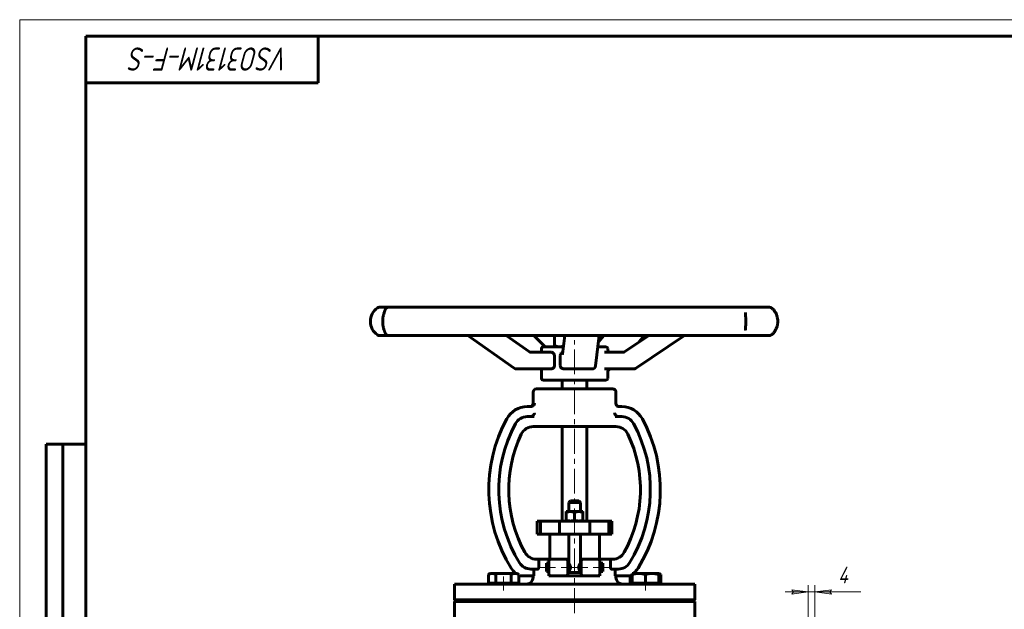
# Model space of a CAD drawing. Header units: millimetres. Extents: x 0 to 594, y 0 to 420.
# Tile 2 of 5: x 0 to 297, y 242 to 420. Entities that reach past the tile are written whole.
import ezdxf

# ---------------------------------------------------------------- set-up
doc = ezdxf.new("R2010")
doc.units = ezdxf.units.MM
for name, pattern in [('K5LT-1', [0]), ('K5LT_AXLED', [12, 7.5, -1.5, 1.5, -1.5]), ('K5LT_BASIC', [0]), ('K5LT_THIN', [0])]:
    doc.linetypes.add(name, pattern=pattern)
doc.layers.add('Системный слой', color=7, linetype='Continuous')
doc.layers.add('Системный слой (1)', color=7, linetype='Continuous', true_color=0x6c6c6c)
doc.styles.add('KDIMTEXTSTYLE', font='txt', dxfattribs={"width": 0.96, "oblique": 15, "height": 5})
doc.styles.add('KTEXTSTYLE', font='txt', dxfattribs={"width": 0.96, "height": 5})
doc.dimstyles.new('KDIMSTYLE (0.50)', dxfattribs={"dimtxt": 5, "dimasz": 1, "dimexe": 2, "dimexo": 0, "dimgap": 1, "dimtad": 1, "dimlfac": 2, "dimtxsty": 'KDIMTEXTSTYLE', "dimsah": 1, "dimcen": 0, "dimdle": 1, "dimadec": 0, "dimazin": 0, "dimtfac": 0.667, "dimtmove": 0, "dimatfit": 3, "dimfxl": 1, "dimtvp": 1, "dimtolj": 1, "dimtzin": 0, "dimarcsym": 0})

# ---------------------------------------------------------------- blocks, each defined once
blk = doc.blocks.new('U0')
at = {"layer": 'Системный слой (1)', "color": 143, "linetype": 'K5LT_BASIC', "lineweight": 60, "true_color": 0x33acca}
for p, q in [((164, 321.32), (157.87, 321.32)), ((176.61, 321.32), (174.42, 321.32)), ((176.87, 321.32), (176.61, 321.32))]:
    blk.add_line(p, q, dxfattribs=at)
blk = doc.blocks.new('U1')
at = {"layer": 'Системный слой (1)', "color": 143, "linetype": 'K5LT_BASIC', "lineweight": 60, "true_color": 0x33acca}
for p, q in [((152.84, 314.69), (157.67, 314.69)), ((157.67, 314.69), (160.44, 314.69))]:
    blk.add_line(p, q, dxfattribs=at)
blk = doc.blocks.new('U2')
at = {"layer": 'Системный слой (1)', "color": 143, "linetype": 'K5LT_BASIC', "lineweight": 60, "true_color": 0x33acca}
for p, q in [((157.87, 311.32), (176.61, 311.32)), ((176.61, 311.32), (176.87, 311.32))]:
    blk.add_line(p, q, dxfattribs=at)
blk = doc.blocks.new('U3')
at = {"layer": 'Системный слой (1)', "color": 143, "linetype": 'K5LT_BASIC', "lineweight": 60, "true_color": 0x33acca}
for p, q in [((163.07, 318.69), (163.11, 318.97)), ((163.11, 318.97), (163.15, 319.07)), ((163.15, 319.08), (163.16, 319.1)), ((163.15, 319.07), (163.15, 319.08)), ((163.16, 319.1), (163.17, 319.12)), ((163.17, 319.12), (163.2, 319.18)), ((163.2, 319.18), (163.27, 319.28)), ((163.27, 319.28), (163.36, 319.39)), ((163.36, 319.39), (163.37, 319.39)), ((163.37, 319.39), (163.38, 319.4)), ((163.38, 319.4), (163.4, 319.42)), ((163.4, 319.42), (163.45, 319.46)), ((163.45, 319.46), (163.56, 319.54)), ((163.56, 319.54), (163.7, 319.61)), ((163.7, 319.61), (163.71, 319.62)), ((163.71, 319.62), (163.72, 319.62)), ((163.72, 319.62), (163.74, 319.63)), ((163.74, 319.63), (163.78, 319.64)), ((163.78, 319.64), (163.79, 319.65))]:
    blk.add_line(p, q, dxfattribs=at)
blk = doc.blocks.new('U4')
at = {"layer": 'Системный слой (1)', "color": 143, "linetype": 'K5LT_BASIC', "lineweight": 60, "true_color": 0x33acca}
for p, q in [((176.4, 314.69), (179.86, 314.69)), ((179.86, 314.69), (183.35, 314.69))]:
    blk.add_line(p, q, dxfattribs=at)
blk = doc.blocks.new('U5')
at = {"layer": 'Системный слой (1)', "color": 143, "linetype": 'K5LT_BASIC', "lineweight": 60, "true_color": 0x33acca}
for p, q in [((157.37, 319.69), (157.37, 320.82)), ((157.37, 311.82), (157.37, 314.69))]:
    blk.add_line(p, q, dxfattribs=at)
blk = doc.blocks.new('U6')
at = {"layer": 'Системный слой (1)', "color": 143, "linetype": 'K5LT_BASIC', "lineweight": 60, "true_color": 0x33acca}
for p, q in [((177.37, 320.69), (177.37, 320.82)), ((177.37, 311.82), (177.37, 313.69))]:
    blk.add_line(p, q, dxfattribs=at)
blk = doc.blocks.new('U11')
at = {"layer": 'Системный слой (1)', "color": 143, "linetype": 'K5LT_BASIC', "lineweight": 60, "true_color": 0x33acca}
blk.add_line((111.23, 333.28), (111.23, 333.28), dxfattribs=at)
blk.add_line((111.23, 333.28), (111.23, 333.28), dxfattribs=at)
blk = doc.blocks.new('U12')
at = {"layer": 'Системный слой (1)', "color": 143, "linetype": 'K5LT_BASIC', "lineweight": 60, "true_color": 0x33acca}
for p, q in [((192.97, 252.86), (192.76, 252.94)), ((193.18, 252.77), (192.97, 252.86)), ((193.38, 252.66), (193.18, 252.77))]:
    blk.add_line(p, q, dxfattribs=at)
blk = doc.blocks.new('U13')
at = {"layer": 'Системный слой (1)', "color": 143, "linetype": 'K5LT_BASIC', "lineweight": 60, "true_color": 0x33acca}
for p, q in [((167.37, 308.68), (155.87, 308.68)), ((178.87, 308.68), (167.37, 308.68))]:
    blk.add_line(p, q, dxfattribs=at)
blk = doc.blocks.new('U14')
at = {"layer": 'Системный слой (1)', "color": 143, "linetype": 'K5LT_BASIC', "lineweight": 60, "true_color": 0x33acca}
for start, end in [(301.0027, 306.7909), (310.787, 328.2381)]:
    blk.add_arc((180.57, 258.32), 7, start, end, dxfattribs=at)
blk = doc.blocks.new('U15')
at = {"layer": 'Системный слой (1)', "color": 143, "linetype": 'K5LT_BASIC', "lineweight": 60, "true_color": 0x33acca}
for p, q in [((169.12, 256.07), (169.12, 264.82)), ((169.12, 253.32), (169.12, 253.57))]:
    blk.add_line(p, q, dxfattribs=at)
blk = doc.blocks.new('U16')
at = {"layer": 'Системный слой (1)', "color": 143, "linetype": 'K5LT_BASIC', "lineweight": 60, "true_color": 0x33acca}
for p, q in [((165.62, 256.07), (165.62, 264.82)), ((165.62, 253.32), (165.62, 253.57))]:
    blk.add_line(p, q, dxfattribs=at)
blk = doc.blocks.new('U17')
at = {"layer": 'Системный слой (1)', "color": 143, "linetype": 'K5LT_BASIC', "lineweight": 60, "true_color": 0x33acca}
for p, q in [((162.85, 321.32), (163.23, 321.35)), ((163.23, 321.35), (163.62, 321.44)), ((163.62, 321.44), (164.03, 321.6))]:
    blk.add_line(p, q, dxfattribs=at)
blk = doc.blocks.new('U18')
at = {"layer": 'Системный слой (1)', "color": 143, "linetype": 'K5LT_BASIC', "lineweight": 60, "true_color": 0x33acca}
for p, q in [((165.37, 257.32), (165.62, 257.32)), ((169.12, 257.32), (169.37, 257.32))]:
    blk.add_line(p, q, dxfattribs=at)
blk = doc.blocks.new('D5')
at = {"layer": 'Системный слой (1)'}
for points in [[(232.87, 246.78), (237.87, 247.44), (232.87, 248.1), (233.37, 247.44)], [(244.37, 247.44), (244.87, 248.1), (239.87, 247.44), (244.87, 246.78)]]:
    blk.add_hatch(color=7, dxfattribs=at).paths.add_polyline_path(points)
at = {"layer": 'Системный слой (1)', "color": 7, "linetype": 'K5LT_THIN', "lineweight": 18, "true_color": 0xffffff}
for p, q in [((237.87, 247.44), (230.87, 247.44)), ((237.87, 247.44), (232.87, 248.1)), ((232.87, 248.1), (233.37, 247.44)), ((233.37, 247.44), (232.87, 246.78)), ((232.87, 246.78), (237.87, 247.44)), ((237.87, 222.32), (237.87, 249.44)), ((237.87, 247.44), (239.87, 247.44)), ((239.87, 222.32), (239.87, 249.44)), ((244.87, 248.1), (239.87, 247.44)), ((239.87, 247.44), (244.87, 246.78)), ((239.87, 247.44), (244.87, 247.44)), ((244.37, 247.44), (244.87, 248.1)), ((244.87, 246.78), (244.37, 247.44))]:
    blk.add_line(p, q, dxfattribs=at)
blk.add_wipeout([(246.87, 248.44), (246.87, 255.83), (251.54, 255.83), (251.54, 248.44)]).dxf.layer = 'Системный слой (1)'
for p, q in [((239.87, 247.44), (246.87, 247.44)), ((244.87, 247.44), (253.73, 247.44))]:
    blk.add_line(p, q, dxfattribs=at)
at = {"layer": 'Системный слой (1)', "color": 7, "insert": (246.87, 255.03), "char_height": 5, "attachment_point": 1, "style": 'KTEXTSTYLE'}
blk.add_mtext('\\fArial|b0|c204|p34;\\H5.0;\\W1.000;\\Q15;\\fGOST Type AU|b0|i0|c204|p34;\\Q15;\\W0.960;4', dxfattribs=at)
blk = doc.blocks.new('KDIMARROW_01')
at = {"layer": 'Системный слой'}
blk.add_hatch(color=0, dxfattribs=at).paths.add_polyline_path([(-5, -0.66), (0, 0), (-5, 0.66), (-4.5, 0)])
at = {"layer": 'Системный слой', "color": 0, "linetype": 'K5LT_THIN', "lineweight": 18}
for p, q in [((-4.5, 0), (-5, 0.66)), ((-5, 0.66), (0, 0)), ((0, 0), (-5, -0.66)), ((-5, -0.66), (-4.5, 0))]:
    blk.add_line(p, q, dxfattribs=at)
at = {"layer": 'Системный слой (1)', "color": 0, "linetype": 'K5LT_THIN', "lineweight": 18}
blk.add_line((167.37, 194.82), (166.87, 194.82), dxfattribs=at)
blk = doc.blocks.new('U49')
at = {"color": 7, "linetype": 'K5LT_THIN', "lineweight": 18, "true_color": 0xffffff}
for p, q in [((0, 0), (0, 420)), ((0, 420), (594, 420))]:
    blk.add_line(p, q, dxfattribs=at)
at = {"color": 143, "linetype": 'K5LT_BASIC', "lineweight": 60, "true_color": 0x33acca}
for p, q in [((20, 5), (20, 415)), ((20, 415), (589, 415)), ((90, 415), (90, 401)), ((90, 401), (20, 401)), ((8, 172), (8, 292)), ((20, 292), (8, 292)), ((13, 172), (13, 292))]:
    blk.add_line(p, q, dxfattribs=at)
at = {"color": 7, "insert": (81.28, 404.64), "char_height": 7, "attachment_point": 1, "rotation": 180, "style": 'KTEXTSTYLE'}
blk.add_mtext('\\fArial|b0|c204|p34;\\H5.0;\\W1.000;\\Q15;\\fGOST Type AU|b0|i0|c204|p34;\\Q15;\\W0.960;\\H7.00;VSO3131M-F-S', dxfattribs=at)

msp = doc.modelspace()

# ---------------------------------------------------------------- linework, layer by layer
at = {"layer": 'Системный слой (1)', "color": 143, "linetype": 'K5LT_BASIC', "lineweight": 60, "true_color": 0x33acca}
for p, q in [((109.5147, 333.2785), (108.469, 333.2785)), ((111.2341, 333.2785), (109.5147, 333.2785)), ((121.2766, 333.2785), (111.2341, 333.2785)), ((125.9526, 333.2785), (121.2766, 333.2785)), ((143.5982, 333.2785), (125.9526, 333.2785)), ((150.1594, 333.2785), (143.5982, 333.2785)), ((171.3657, 333.2785), (150.1594, 333.2785)), ((178.3091, 333.2785), (171.3657, 333.2785)), ((198.2179, 333.2785), (178.3091, 333.2785)), ((203.9529, 333.2785), (198.2179, 333.2785)), ((218.0034, 333.2785), (203.9529, 333.2785)), ((221.2161, 333.2785), (218.0034, 333.2785)), ((226.1895, 333.2785), (221.2161, 333.2785)), ((218.901, 331.6681), (218.901, 331.6723)), ((108.469, 324.7548), (109.5147, 324.7548)), ((109.5147, 324.7548), (111.2763, 324.7548)), ((111.0068, 324.7548), (111.0622, 324.7548)), ((111.2341, 324.7548), (121.2766, 324.7548)), ((121.2766, 324.7548), (125.9526, 324.7548)), ((125.9526, 324.7548), (143.5982, 324.7548)), ((149.199, 314.8746), (135.1638, 324.7548)), ((143.5982, 324.7548), (150.1594, 324.7548)), ((153.7776, 319.8334), (146.7865, 324.7548)), ((150.1594, 324.7548), (171.3657, 324.7548)), ((158.4785, 321.3182), (155.0442, 324.7548)), ((161.3086, 324.7548), (161.3086, 321.7871)), ((163.7318, 319.1361), (164.4138, 324.7548)), ((164.3846, 324.7548), (164.3846, 324.5144)), ((171.3657, 324.7548), (178.3091, 324.7548)), ((173.7233, 315.5719), (174.8378, 324.7548)), ((174.6025, 322.8158), (176.1593, 324.7548)), ((178.3091, 324.7548), (198.2179, 324.7548)), ((182.4128, 319.8469), (189.7528, 324.7548)), ((185.7701, 314.8611), (200.5667, 324.7548)), ((186.8762, 322.8313), (188.4206, 324.7548)), ((198.2179, 324.7548), (203.9529, 324.7548)), ((203.9529, 324.7548), (218.0034, 324.7548)), ((218.0034, 324.7548), (221.2161, 324.7548)), ((218.9012, 326.3612), (218.9012, 326.365)), ((221.2161, 324.7548), (226.1895, 324.7548)), ((225.5701, 324.7548), (226.144, 324.7548)), ((162.1205, 321.3182), (161.3374, 321.7703)), ((154.209, 319.6923), (154.209, 319.6923)), ((160.4371, 319.6923), (154.209, 319.6923)), ((161.2866, 318.6923), (161.2866, 315.6923)), ((163.0696, 315.6923), (163.0696, 318.6923)), ((181.9084, 319.6923), (176.4035, 319.6923)), ((179.0875, 319.6923), (178.2674, 319.6923)), ((181.9084, 319.6923), (181.9084, 319.6923)), ((149.7746, 314.6923), (152.8395, 314.6923)), ((164.1063, 314.6923), (164.7555, 314.6923)), ((164.7555, 314.6923), (172.7305, 314.6923)), ((183.3503, 314.6923), (185.2142, 314.6923)), ((163.6205, 308.6771), (163.6205, 311.3182)), ((171.1205, 308.6771), (171.1205, 311.3182)), ((154.8705, 304.3021), (154.8705, 307.6771)), ((179.8705, 304.3021), (179.8705, 307.6771)), ((154.104, 303.3021), (153.076, 303.3021)), ((181.6651, 303.3021), (180.7216, 303.3021)), ((155.1563, 300.3021), (153.076, 300.3021)), ((181.6651, 300.3021), (179.5848, 300.3021)), ((154.9131, 297.3021), (155.1563, 297.3021)), ((155.1563, 297.3021), (156.7756, 297.3023)), ((177.915, 297.3021), (156.7756, 297.3023)), ((163.6205, 268.8182), (163.6205, 297.3021)), ((171.1205, 268.8182), (171.1205, 297.3021)), ((177.915, 297.3021), (178.7586, 297.3021)), ((178.7586, 297.3021), (179.8279, 297.3021)), ((166.1205, 274.9432), (165.6205, 274.4432)), ((165.6205, 274.4432), (169.1205, 274.4432)), ((165.6205, 271.6682), (165.6205, 274.4432)), ((168.6205, 274.9432), (166.1205, 274.9432)), ((168.6205, 274.9432), (169.1205, 274.4432)), ((169.1205, 271.6682), (169.1205, 274.4432)), ((164.8705, 271.6682), (166.1205, 271.6682)), ((164.8705, 271.4449), (164.8705, 271.6682)), ((164.8705, 271.4449), (164.8705, 269.0415)), ((166.1205, 271.6682), (168.6205, 271.6682)), ((167.3705, 271.4449), (167.3705, 269.0415)), ((168.6205, 271.6682), (169.8705, 271.6682)), ((169.8705, 271.6682), (169.8705, 271.4449)), ((169.8705, 271.4449), (169.8705, 269.0415)), ((156.1205, 268.8182), (157.0826, 268.8182)), ((156.1205, 264.8182), (156.1205, 268.8182)), ((157.0826, 268.8182), (162.7981, 268.8182)), ((157.0826, 264.8182), (157.0826, 268.8182)), ((162.7981, 264.8182), (162.7981, 268.8182)), ((162.7981, 268.8182), (171.9742, 268.8182)), ((164.8705, 268.8182), (164.8705, 269.0415)), ((169.8705, 269.0415), (169.8705, 268.8182)), ((171.9742, 264.8182), (171.9742, 268.8182)), ((171.9742, 268.8182), (177.7289, 268.8182)), ((177.7289, 264.8182), (177.7289, 268.8182)), ((177.7289, 268.8182), (178.6205, 268.8182)), ((178.6205, 264.8182), (178.6205, 268.8182)), ((156.1205, 264.8182), (157.0826, 264.8182)), ((157.0826, 264.8182), (162.7981, 264.8182)), ((159.8705, 257.3182), (159.8705, 264.8182)), ((162.7981, 264.8182), (171.9742, 264.8182)), ((171.9742, 264.8182), (177.7289, 264.8182)), ((174.8705, 257.3182), (174.8705, 264.8182)), ((177.7289, 264.8182), (178.6205, 264.8182)), ((156.2715, 257.3182), (155.8897, 257.3182)), ((156.2715, 257.3182), (159.6395, 257.3182)), ((156.5452, 256.8182), (156.5452, 254.8182)), ((158.8705, 256.0682), (159.6395, 256.0682)), ((158.8705, 256.0682), (158.8705, 253.5682)), ((159.6395, 257.3182), (160.1395, 256.8182)), ((165.3705, 257.3182), (159.6395, 257.3182)), ((159.6395, 257.3182), (159.6395, 252.3182)), ((165.3705, 257.3182), (164.8705, 256.8182)), ((165.3705, 252.3182), (165.3705, 257.3182)), ((165.3705, 256.0682), (165.6205, 256.0682)), ((169.1205, 256.0682), (169.3705, 256.0682)), ((169.3705, 257.3182), (169.3705, 252.3182)), ((174.952, 257.3182), (169.3705, 257.3182)), ((169.3705, 257.3182), (169.8705, 256.8182)), ((174.452, 256.8182), (174.952, 257.3182)), ((174.952, 252.3182), (174.952, 257.3182)), ((174.952, 257.3182), (178.1958, 257.3182)), ((174.952, 256.0682), (175.8705, 256.0682)), ((175.8705, 256.0682), (175.8705, 253.5682)), ((178.8514, 257.3182), (178.1958, 257.3182)), ((178.1958, 254.8182), (178.1958, 257.3182)), ((141.3617, 252.6609), (141.9805, 253.0182)), ((141.3617, 250.1182), (141.3617, 252.6609)), ((142.5164, 253.0182), (141.9805, 253.0182)), ((145.9805, 253.0182), (142.5164, 253.0182)), ((143.6711, 250.1182), (143.6711, 252.6609)), ((149.4447, 253.0182), (145.9805, 253.0182)), ((148.29, 250.1182), (148.29, 252.6609)), ((149.9805, 253.0182), (149.4447, 253.0182)), ((150.5994, 252.6609), (149.9805, 253.0182)), ((150.5994, 250.1182), (150.5994, 252.6609)), ((154.1728, 254.3182), (156.2715, 254.3182)), ((155.1231, 254.3182), (155.1231, 252.3182)), ((158.8705, 253.5682), (159.6395, 253.5682)), ((160.1395, 252.8182), (159.6395, 252.3182)), ((164.8705, 252.8182), (165.3705, 252.3182)), ((165.3705, 253.5682), (165.6205, 253.5682)), ((165.3705, 253.3182), (169.3705, 253.3182)), ((169.1205, 253.5682), (169.3705, 253.5682)), ((169.8705, 252.8182), (169.3705, 252.3182)), ((174.952, 252.3182), (174.452, 252.8182)), ((174.952, 253.5682), (175.8705, 253.5682)), ((178.4695, 254.3182), (180.5682, 254.3182)), ((179.618, 252.3182), (179.618, 254.3182)), ((184.7605, 252.6609), (184.7605, 253.0182)), ((186.7605, 253.0182), (184.7605, 253.0182)), ((184.7605, 250.1182), (184.7605, 252.6609)), ((190.7605, 253.0182), (186.7605, 253.0182)), ((188.7605, 250.1182), (188.7605, 252.6609)), ((192.7605, 253.0182), (190.7605, 253.0182)), ((193.3793, 252.6609), (192.7605, 253.0182)), ((192.7605, 253.0182), (192.7605, 252.6609)), ((192.7605, 250.1182), (192.7605, 252.6609)), ((193.3793, 250.1182), (193.3793, 252.6609)), ((131.1205, 249.8182), (203.6205, 249.8182)), ((131.1205, 245.0682), (131.1205, 249.8182)), ((142.5164, 250.1182), (141.3617, 250.1182)), ((141.9805, 249.8182), (141.9805, 250.1182)), ((143.6711, 250.1182), (142.5164, 250.1182)), ((145.9805, 250.1182), (143.6711, 250.1182)), ((148.29, 250.1182), (145.9805, 250.1182)), ((149.4447, 250.1182), (148.29, 250.1182)), ((150.5994, 250.1182), (149.4447, 250.1182)), ((149.9805, 249.8182), (149.9805, 250.1182)), ((150.5994, 252.3182), (155.1231, 252.3182)), ((154.8705, 251.8182), (154.8705, 252.3182)), ((159.6395, 252.3182), (165.3705, 252.3182)), ((165.3705, 252.3182), (169.3705, 252.3182)), ((169.3705, 252.3182), (174.952, 252.3182)), ((179.618, 252.3182), (183.0682, 252.3182)), ((179.8705, 251.8182), (179.8705, 252.3182)), ((184.1738, 252.3182), (183.0682, 252.3182)), ((184.1417, 250.1182), (184.1417, 252.3182)), ((184.7605, 250.1182), (184.1417, 250.1182)), ((184.7605, 249.8182), (184.7605, 250.1182)), ((186.7605, 250.1182), (184.7605, 250.1182)), ((188.7605, 250.1182), (186.7605, 250.1182)), ((190.7605, 250.1182), (188.7605, 250.1182)), ((192.7605, 250.1182), (190.7605, 250.1182)), ((193.3793, 250.1182), (192.7605, 250.1182)), ((192.7605, 249.8182), (192.7605, 250.1182)), ((203.6205, 245.0682), (203.6205, 249.8182)), ((131.1205, 245.0682), (203.6205, 245.0682)), ((131.3705, 244.8182), (131.1205, 245.0682)), ((131.1205, 244.5682), (131.3705, 244.8182)), ((131.1205, 239.8182), (131.1205, 244.5682)), ((131.1205, 244.5682), (203.6205, 244.5682)), ((131.3705, 244.8182), (203.3705, 244.8182)), ((203.3705, 244.8182), (203.6205, 245.0682)), ((203.6205, 244.5682), (203.3705, 244.8182)), ((203.6205, 239.8182), (203.6205, 244.5682))]:
    msp.add_line(p, q, dxfattribs=at)
at = {"layer": 'Системный слой (1)', "color": 30, "linetype": 'K5LT_AXLED', "lineweight": 18, "true_color": 0xff8000}
for p, q in [((167.3705, 229.0682), (167.3705, 323.3182)), ((156.8705, 254.8182), (161.6395, 254.8182)), ((163.3705, 254.8182), (168.1458, 254.8182)), ((166.5953, 254.8182), (171.3705, 254.8182)), ((172.952, 254.8182), (177.8705, 254.8182)), ((145.9805, 247.8182), (145.9805, 252.1182)), ((188.7605, 247.8182), (188.7605, 252.1182))]:
    msp.add_line(p, q, dxfattribs=at)
at = {"layer": 'Системный слой (1)', "color": 143, "linetype": 'K5LT_BASIC', "lineweight": 60, "true_color": 0x33acca}
for centre, radius, start, end in [((110.7842, 329.0166), 5, 125.366935, 234.633065), ((108.469, 332.2785), 1, 90, 125.366935), ((111.2341, 332.2785), 1, 90.007823, 164.781331), ((226.1895, 332.2785), 1, 52.564382, 90), ((108.469, 325.7548), 1, 234.633065, 270), ((111.2341, 325.7548), 1, 195.215302, 270), ((226.1895, 325.7548), 1, 270, 307.435617), ((157.8705, 320.8182), 0.5, 90, 180), ((176.8705, 320.8182), 0.5, 0, 90), ((178.3705, 320.6923), 1, 180, 270), ((149.7746, 315.6923), 1, 234.858474, 270), ((172.7305, 315.6923), 1, 270, 353.073068), ((185.2142, 315.6923), 1, 270, 303.767812), ((178.3705, 313.6923), 1, 90, 180), ((157.8705, 311.8182), 0.5, 180, 270), ((176.8705, 311.8182), 0.5, 270, 0), ((155.8705, 307.6771), 1, 90, 180), ((178.8705, 307.6771), 1, 0, 90), ((153.076, 296.3021), 7, 90, 151.54612), ((153.8705, 304.3021), 1, 270, 0), ((180.8705, 304.3021), 1, 180, 270), ((181.6651, 296.3021), 7, 28.45388, 90), ((153.076, 296.3021), 4, 90, 151.54612), ((181.6651, 296.3021), 4, 28.45388, 90), ((186.3768, 278.2559), 44.8763, 151.54612, 211.761905), ((186.3768, 278.2559), 41.8763, 151.54612, 211.761905), ((154.9131, 293.3021), 4, 90, 154.442519), ((179.8279, 293.3021), 4, 25.557481, 90), ((148.3642, 278.2559), 41.8763, 328.238095, 28.45388), ((148.3642, 278.2559), 44.8763, 328.238095, 28.45388), ((186.3768, 278.2559), 38.8763, 154.442519, 209.055165), ((148.3642, 278.2559), 38.8763, 330.944835, 25.557481), ((155.8897, 261.3182), 4, 209.055165, 270), ((178.8514, 261.3182), 4, 270, 330.944835), ((154.1728, 258.3182), 4, 211.761905, 270), ((180.5682, 258.3182), 4, 270, 328.238095), ((154.1728, 258.3182), 7, 211.761905, 229.212962), ((152.8705, 251.8182), 2, 270, 0), ((181.8705, 251.8182), 2, 180, 270)]:
    msp.add_arc(centre, radius, start, end, dxfattribs=at)
for centre, major_axis, ratio, start_param, end_param in [((111.2341, 332.2785), (0, 1), 0.95305557, 0, 0.0001203), ((226.1895, 332.2785), (0.6311, 0.7757), 0.90780804, 0.00492675, 0.02433325), ((226.1895, 325.7548), (-0.6311, 0.7757), 0.90780804, 3.11742686, 3.13668057), ((149.7746, 315.6923), (-0.5756, -0.8177), 0.32118225, 0, 0.00001693), ((172.7305, 315.6923), (0.9927, -0.1205), 0.83573424, 6.28308188, 6.28318531)]:
    msp.add_ellipse(centre, major_axis=major_axis, ratio=ratio, start_param=start_param, end_param=end_param, dxfattribs=at)
for points, knots in [([(226.8171, 333.0569), (226.9153, 332.9771), (227.0213, 332.8844), (227.2286, 332.6821), (227.3288, 332.5758), (227.5212, 332.3503), (227.6132, 332.2332), (227.7846, 331.9918), (227.8641, 331.8696), (228.0127, 331.6163), (228.0821, 331.4857), (228.2112, 331.2139), (228.2709, 331.0729), (228.3808, 330.7789), (228.4311, 330.6248), (228.5175, 330.312), (228.554, 330.1539), (228.6106, 329.8421), (228.6315, 329.6885), (228.6604, 329.3761), (228.6683, 329.217), (228.6709, 328.8937), (228.6651, 328.7293), (228.6413, 328.4273), (228.625, 328.289), (228.5797, 328.0027), (228.5494, 327.8547), (228.4758, 327.5575), (228.4317, 327.4084), (228.3311, 327.1126), (228.2739, 326.9663), (228.1502, 326.6853), (228.0838, 326.551), (227.9432, 326.2944), (227.8688, 326.172), (227.7094, 325.9319), (227.624, 325.8153), (227.4476, 325.5935), (227.3568, 325.4894), (227.1738, 325.2954), (227.0816, 325.2062), (226.9333, 325.073), (226.875, 325.0236), (226.8187, 324.9778), (226.8179, 324.9771), (226.8171, 324.9764)], [0, 0, 0, 0, 1.54599467, 1.54599467, 2.92250433, 2.92250433, 4.17560702, 4.17560702, 5.29481936, 5.29481936, 6.35519484, 6.35519484, 7.39374363, 7.39374363, 8.45249958, 8.45249958, 9.47861773, 9.47861773, 10.43684177, 10.43684177, 11.41719062, 11.41719062, 12.42220887, 12.42220887, 13.28432407, 13.28432407, 14.23158218, 14.23158218, 15.23592865, 15.23592865, 16.28343688, 16.28343688, 17.33627546, 17.33627546, 18.40838351, 18.40838351, 19.57877506, 19.57877506, 20.81914254, 20.81914254, 22.11022089, 22.11022089, 22.98681988, 22.98681988, 22.99976883, 22.99976883, 22.99976883, 22.99976883]), ([(110.2827, 325.4533), (110.2826, 325.4536), (110.2824, 325.454), (110.2822, 325.4548), (110.2821, 325.4552), (110.2817, 325.4564), (110.2814, 325.4573), (110.2805, 325.4599), (110.2799, 325.4618), (110.2778, 325.4679), (110.2763, 325.4723), (110.2729, 325.482), (110.2711, 325.4869), (110.2669, 325.4986), (110.2645, 325.5052), (110.253, 325.5359), (110.2424, 325.5637), (110.2174, 325.6276), (110.2029, 325.6639), (110.1664, 325.7558), (110.1423, 325.8165), (110.0903, 325.9494), (110.0624, 326.0217), (110.0259, 326.1199), (110.0186, 326.1395), (109.986, 326.229), (109.96, 326.3027), (109.9273, 326.3998), (109.9205, 326.4203), (109.907, 326.4613), (109.9002, 326.4823), (109.8863, 326.5256), (109.8792, 326.5484), (109.8578, 326.6171), (109.8436, 326.6641), (109.8015, 326.8085), (109.774, 326.909), (109.7148, 327.1441), (109.6839, 327.28), (109.6275, 327.5612), (109.6021, 327.7066), (109.5619, 327.9833), (109.5461, 328.1131), (109.5202, 328.3863), (109.5106, 328.5301), (109.4985, 328.8264), (109.4964, 328.9783), (109.5002, 329.2825), (109.5063, 329.4351), (109.5263, 329.7312), (109.5401, 329.874), (109.5748, 330.1535), (109.5956, 330.2903), (109.6444, 330.5659), (109.6726, 330.7035), (109.732, 330.9627), (109.7631, 331.0849), (109.8293, 331.3245), (109.8646, 331.4413), (109.9022, 331.5575), (109.9042, 331.5636), (109.9347, 331.6572), (109.9632, 331.7401), (109.998, 331.8373), (110.005, 331.8567), (110.0188, 331.8943), (110.0257, 331.9131), (110.0706, 332.034), (110.1068, 332.1267), (110.1715, 332.2907), (110.2, 332.3617), (110.2391, 332.4612), (110.2521, 332.4949), (110.2648, 332.529), (110.2669, 332.5349), (110.2698, 332.5426), (110.2703, 332.5441), (110.2755, 332.5585), (110.2791, 332.5691), (110.282, 332.578), (110.2824, 332.579), (110.2827, 332.58)], [0, 0, 0, 0, 0.02371893, 0.02371893, 0.04743785, 0.04743785, 0.0948757, 0.0948757, 0.18975141, 0.18975141, 0.37950281, 0.37950281, 0.5555983, 0.5555983, 0.75900562, 0.75900562, 1.41701108, 1.41701108, 2.07501653, 2.07501653, 2.98181064, 2.98181064, 3.88860474, 3.88860474, 4.11110951, 4.11110951, 4.88151974, 4.88151974, 5.08127005, 5.08127005, 5.28102036, 5.28102036, 5.49301087, 5.49301087, 5.9169919, 5.9169919, 6.76495395, 6.76495395, 7.81902564, 7.81902564, 8.875123, 8.875123, 9.77323288, 9.77323288, 10.74012485, 10.74012485, 11.74719623, 11.74719623, 12.76602239, 12.76602239, 13.73817354, 13.73817354, 14.70880045, 14.70880045, 15.7424042, 15.7424042, 16.73385093, 16.73385093, 17.78243898, 17.78243898, 17.84142638, 17.84142638, 18.6809519, 18.6809519, 18.89083328, 18.89083328, 19.10071466, 19.10071466, 20.28519279, 20.28519279, 21.46670428, 21.46670428, 22.25179338, 22.25179338, 22.44256236, 22.44256236, 22.49386522, 22.49386522, 22.93839322, 22.93839322, 22.99975277, 22.99975277, 22.99975277, 22.99975277]), ([(218.901, 331.6681), (218.9011, 331.6094), (218.903, 331.5443), (218.908, 331.4353), (218.91, 331.3982), (218.9171, 331.2769), (218.9235, 331.1845), (218.9381, 330.9872), (218.9462, 330.8823), (218.9634, 330.6574), (218.9724, 330.537), (218.9897, 330.2852), (218.998, 330.1534), (219.0091, 329.9428), (219.0128, 329.8662), (219.016, 329.7872), (219.0161, 329.7859), (219.019, 329.6985), (219.0225, 329.6132), (219.0284, 329.3914), (219.0306, 329.2558), (219.032, 329.0008), (219.0316, 328.8815), (219.0283, 328.6226), (219.0251, 328.4844), (219.0192, 328.3142), (219.018, 328.28), (219.0136, 328.1792), (219.0107, 328.1121), (219.0007, 327.9178), (218.993, 327.7926), (218.9831, 327.6451), (218.9813, 327.6188), (218.9742, 327.5178), (218.9688, 327.4447), (218.9617, 327.3507), (218.96, 327.3279), (218.9566, 327.2828), (218.9549, 327.2606), (218.9498, 327.1944), (218.9464, 327.1513), (218.9385, 327.048), (218.934, 326.9891), (218.928, 326.9069), (218.9262, 326.8817), (218.9235, 326.8446), (218.9227, 326.8324), (218.9216, 326.8173), (218.9214, 326.8143), (218.921, 326.8082), (218.9208, 326.8052), (218.9204, 326.7992), (218.9202, 326.7963), (218.9198, 326.7897), (218.9195, 326.7862), (218.9188, 326.7759), (218.9184, 326.7691), (218.9171, 326.75), (218.9163, 326.7377), (218.9143, 326.7048), (218.913, 326.6847), (218.9104, 326.6396), (218.9091, 326.615), (218.9077, 326.5859), (218.9074, 326.5807), (218.9055, 326.541), (218.9042, 326.508), (218.9019, 326.4362), (218.9012, 326.3989), (218.9012, 326.365)], [0, 0, 0, 0, 1.80162506, 1.80162506, 2.63077894, 2.63077894, 4.45685736, 4.45685736, 6.25484982, 6.25484982, 8.12241988, 8.12241988, 10.00926698, 10.00926698, 11.06676916, 11.06676916, 11.0848897, 11.0848897, 12.24405487, 12.24405487, 14.03793419, 14.03793419, 15.60805747, 15.60805747, 17.44518289, 17.44518289, 17.90751492, 17.90751492, 18.82540206, 18.82540206, 20.61081489, 20.61081489, 21.00272228, 21.00272228, 22.12470372, 22.12470372, 22.48779659, 22.48779659, 22.85088946, 22.85088946, 23.5770752, 23.5770752, 24.62911771, 24.62911771, 25.10715575, 25.10715575, 25.3462053, 25.3462053, 25.40596769, 25.40596769, 25.46573008, 25.46573008, 25.52549247, 25.52549247, 25.59655979, 25.59655979, 25.7338494, 25.7338494, 25.98904952, 25.98904952, 26.42195098, 26.42195098, 26.97803782, 26.97803782, 27.10028052, 27.10028052, 27.92243175, 27.92243175, 29, 29, 29, 29]), ([(153.7776, 319.8334), (153.7783, 319.8329), (153.779, 319.8324), (153.7809, 319.8311), (153.7821, 319.8302), (153.7854, 319.828), (153.7875, 319.8265), (153.7936, 319.8223), (153.7976, 319.8197), (153.8095, 319.8119), (153.8174, 319.807), (153.8402, 319.7932), (153.8552, 319.7847), (153.8965, 319.7632), (153.923, 319.7513), (153.9762, 319.7309), (154.0029, 319.7223), (154.0563, 319.7085), (154.083, 319.7031), (154.1428, 319.6947), (154.1759, 319.6947), (154.209, 319.6923), (154.209, 319.6923), (154.209, 319.6923)], [0, 0, 0, 0, 0.07234034, 0.07234034, 0.19290758, 0.19290758, 0.4099286, 0.4099286, 0.8198572, 0.8198572, 1.61560095, 1.61560095, 3.11061663, 3.11061663, 5.70508725, 5.70508725, 8.27887712, 8.27887712, 10.83722952, 10.83722952, 13.99950856, 13.99950856, 14, 14, 14, 14]), ([(160.4371, 319.6923), (160.5383, 319.6923), (160.649, 319.6661), (160.8587, 319.5594), (160.9577, 319.4789), (161.1091, 319.2987), (161.1745, 319.1905), (161.2635, 318.9502), (161.2866, 318.8179), (161.2866, 318.6923)], [-0.319207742, -0.319207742, -0.319207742, -0.319207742, -0.234917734, -0.234917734, -0.150627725, -0.150627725, -0.075313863, -0.075313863, 0, 0, 0, 0]), ([(163.7162, 319.0302), (163.7169, 319.0335), (163.7176, 319.0371), (163.7192, 319.0464), (163.7202, 319.0523), (163.7222, 319.0653), (163.7233, 319.0726), (163.7256, 319.0884), (163.7268, 319.0971), (163.7293, 319.1157), (163.7305, 319.1257), (163.7318, 319.1361)], [0, 0, 0, 0, 0.8, 0.8, 1.6, 1.6, 2.4, 2.4, 3.2, 3.2, 4, 4, 4, 4]), ([(182.4128, 319.8469), (182.412, 319.8464), (182.4112, 319.8459), (182.409, 319.8444), (182.4077, 319.8435), (182.4039, 319.841), (182.4014, 319.8394), (182.3943, 319.8349), (182.3897, 319.8319), (182.3759, 319.8234), (182.3667, 319.8179), (182.34, 319.8027), (182.3224, 319.7933), (182.2725, 319.7689), (182.2397, 319.7552), (182.1732, 319.7318), (182.1395, 319.7221), (182.0716, 319.7067), (182.0373, 319.701), (181.9715, 319.694), (181.9399, 319.694), (181.9084, 319.6923), (181.9084, 319.6923), (181.9084, 319.6923)], [0, 0, 0, 0, 0.07481292, 0.07481292, 0.19950113, 0.19950113, 0.42393991, 0.42393991, 0.84787981, 0.84787981, 1.67082198, 1.67082198, 3.21692491, 3.21692491, 5.98711379, 5.98711379, 8.74457739, 8.74457739, 11.49299761, 11.49299761, 13.99955652, 13.99955652, 14, 14, 14, 14]), ([(161.2866, 315.6923), (161.2866, 315.5668), (161.2635, 315.4345), (161.1745, 315.1942), (161.1091, 315.086), (160.9577, 314.9058), (160.8587, 314.8253), (160.649, 314.7186), (160.5383, 314.6923), (160.4371, 314.6923)], [0, 0, 0, 0, 0.075313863, 0.075313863, 0.150627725, 0.150627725, 0.234917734, 0.234917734, 0.319207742, 0.319207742, 0.319207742, 0.319207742]), ([(164.1063, 314.6923), (163.9736, 314.6923), (163.8325, 314.7186), (163.5723, 314.8253), (163.4531, 314.9058), (163.2739, 315.086), (163.198, 315.1942), (163.0958, 315.4345), (163.0696, 315.5668), (163.0696, 315.6923)], [0.312204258, 0.312204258, 0.312204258, 0.312204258, 0.396494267, 0.396494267, 0.480784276, 0.480784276, 0.556098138, 0.556098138, 0.631412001, 0.631412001, 0.631412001, 0.631412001]), ([(155.2979, 304.3021), (155.2977, 304.301), (155.2974, 304.3), (155.2676, 304.182), (155.2195, 304.064), (155.0905, 303.8446), (155.0103, 303.7406), (154.8268, 303.5654), (154.7265, 303.4907), (154.5255, 303.3858), (154.4312, 303.3499), (154.3321, 303.3275)], [-0.328686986, -0.328686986, -0.328686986, -0.328686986, -0.327819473, -0.327819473, -0.231319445, -0.231319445, -0.140280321, -0.140280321, -0.060924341, -0.060924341, 0, 0, 0, 0]), ([(155.2979, 301.3021), (155.2977, 301.301), (155.2974, 301.3), (155.2504, 301.1135), (155.1582, 300.9309), (154.9316, 300.654), (154.8158, 300.5522), (154.5931, 300.4159), (154.4879, 300.3685), (154.361, 300.3343), (154.3466, 300.3308), (154.3321, 300.3275)], [-0.736885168, -0.736885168, -0.736885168, -0.736885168, -0.736168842, -0.736168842, -0.609789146, -0.609789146, -0.514697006, -0.514697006, -0.444046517, -0.444046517, -0.435028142, -0.435028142, -0.435028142, -0.435028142]), ([(180.4089, 300.3275), (180.3099, 300.3499), (180.2156, 300.3858), (180.0146, 300.4907), (179.9143, 300.5654), (179.7308, 300.7406), (179.6506, 300.8446), (179.5215, 301.064), (179.4734, 301.182), (179.4437, 301.3), (179.4434, 301.301), (179.4431, 301.3021)], [-0.330693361, -0.330693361, -0.330693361, -0.330693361, -0.269234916, -0.269234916, -0.189183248, -0.189183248, -0.097346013, -0.097346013, 0, 0, 0.000875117, 0.000875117, 0.000875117, 0.000875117]), ([(156.2715, 257.3182), (156.2824, 257.3182), (156.3026, 257.3158), (156.3283, 257.3069), (156.3559, 257.2929), (156.3842, 257.2725), (156.4126, 257.2435), (156.4307, 257.2205), (156.4438, 257.2019), (156.4579, 257.1796), (156.4709, 257.1556), (156.4867, 257.1223), (156.4983, 257.0936), (156.514, 257.0469), (156.5261, 257.0012), (156.5373, 256.939), (156.5438, 256.8804), (156.5452, 256.8379), (156.5452, 256.8182)], [0, 0, 0, 0, 1.66833791, 3.00078102, 3.7523274, 5.68414561, 7.16998698, 8.12947517, 8.64038596, 9.41326202, 10.65878795, 11.1565229, 12.61652016, 13.16936488, 14.94477885, 16.05221261, 17.60169592, 19, 19, 19, 19]), ([(165.6205, 253.5682), (165.6206, 253.5682), (165.6253, 253.5749), (165.646, 253.604), (165.676, 253.6469), (165.7168, 253.7065), (165.7672, 253.7825), (165.8266, 253.8772), (165.8779, 253.9641), (165.925, 254.0493), (165.962, 254.1215), (165.9926, 254.1862), (166.0252, 254.2597), (166.0681, 254.3686), (166.1029, 254.4847), (166.1268, 254.5961), (166.1401, 254.6856), (166.1461, 254.7791), (166.1458, 254.8604), (166.1408, 254.9385), (166.1288, 255.0306), (166.1099, 255.1213), (166.0787, 255.234), (166.0355, 255.3546), (165.9845, 255.469), (165.9336, 255.571), (165.8898, 255.6514), (165.8359, 255.7438), (165.7914, 255.8155), (165.739, 255.8966), (165.6941, 255.9633), (165.6517, 256.0243), (165.6263, 256.0601), (165.6206, 256.0681), (165.6205, 256.0682)], [0, 0, 0, 0, 1.33834201, 2.72712579, 3.97928516, 4.99073187, 6.65332156, 8.00202858, 9.19226137, 10.09109468, 11.11040349, 11.65407678, 12.19544758, 13.4223643, 14.90914657, 15.43753133, 16.40838626, 17.24989344, 17.84183341, 18.4905955, 19.25908952, 20.23775515, 20.91463975, 22.37184145, 23.74014176, 24.50811341, 25.79300046, 26.62818457, 28.10627462, 28.880045, 30.57388795, 31.92835711, 33.5733802, 35, 35, 35, 35]), ([(169.1205, 256.0682), (169.1205, 256.0681), (169.1142, 256.0593), (169.0891, 256.0239), (169.0533, 255.9724), (169.0089, 255.9069), (168.9548, 255.824), (168.8972, 255.7307), (168.844, 255.6387), (168.7936, 255.5442), (168.7551, 255.4651), (168.7158, 255.3765), (168.6729, 255.2675), (168.6381, 255.1515), (168.6143, 255.0401), (168.6009, 254.9506), (168.5949, 254.857), (168.5953, 254.7758), (168.6003, 254.6976), (168.6123, 254.6056), (168.6312, 254.5149), (168.6624, 254.4022), (168.7056, 254.2816), (168.7566, 254.1672), (168.8075, 254.0652), (168.8514, 253.9848), (168.9052, 253.8924), (168.9497, 253.8207), (169.0021, 253.7396), (169.0482, 253.6712), (169.0901, 253.611), (169.115, 253.5759), (169.1205, 253.5682), (169.1205, 253.5682)], [0, 0, 0, 0, 1.51144702, 3.0229382, 4.10125811, 5.43938614, 6.8991854, 8.08601379, 9.3156563, 10.33120095, 11.3223778, 11.84824402, 13.04002038, 14.48421888, 14.99747051, 15.94052397, 16.75794806, 17.33295692, 17.96317606, 18.70971688, 19.6604393, 20.31800689, 21.73363817, 23.06290561, 23.80896422, 25.05718165, 25.86852777, 27.3044237, 28.05609052, 29.70154413, 31.11198492, 32.61465916, 34, 34, 34, 34]), ([(142.5164, 253.0182), (142.4457, 253.0182), (142.3089, 253.0097), (142.1006, 252.9726), (141.9148, 252.9187), (141.6651, 252.8236), (141.4889, 252.7343), (141.3617, 252.6609)], [0, 0, 0, 0, 1.44740223, 2.79972062, 4.28007379, 5.29108611, 8, 8, 8, 8]), ([(143.6711, 252.6609), (143.5888, 252.7084), (143.4142, 252.8012), (143.1768, 252.9001), (142.959, 252.9654), (142.7742, 253.0023), (142.6259, 253.0164), (142.541, 253.0182), (142.5164, 253.0182)], [0, 0, 0, 0, 1.97363156, 4.15995945, 5.5817399, 7.04511177, 8.43464385, 9, 9, 9, 9]), ([(149.4447, 253.0182), (149.3739, 253.0182), (149.2371, 253.0097), (149.0288, 252.9726), (148.843, 252.9187), (148.5934, 252.8236), (148.4171, 252.7343), (148.29, 252.6609)], [0, 0, 0, 0, 1.44740223, 2.79972062, 4.28007379, 5.29108611, 8, 8, 8, 8]), ([(150.5994, 252.6609), (150.517, 252.7084), (150.3424, 252.8012), (150.105, 252.9001), (149.8872, 252.9654), (149.7024, 253.0023), (149.5541, 253.0164), (149.4692, 253.0182), (149.4447, 253.0182)], [0, 0, 0, 0, 1.97363156, 4.15995945, 5.5817399, 7.04511177, 8.43464385, 9, 9, 9, 9]), ([(156.5452, 254.8182), (156.5452, 254.7883), (156.5424, 254.7329), (156.5315, 254.6613), (156.518, 254.6034), (156.4999, 254.5451), (156.4791, 254.4961), (156.4575, 254.456), (156.4388, 254.4265), (156.4166, 254.3975), (156.387, 254.3662), (156.3513, 254.3395), (156.3104, 254.3218), (156.2844, 254.3182), (156.2715, 254.3182)], [0, 0, 0, 0, 1.66653814, 3.01023249, 3.95623934, 5.0312675, 6.6296445, 7.42855166, 8.32661023, 9.29088556, 10.31811639, 11.95589915, 13.43898818, 15, 15, 15, 15]), ([(178.4695, 254.3182), (178.4586, 254.3182), (178.4385, 254.3206), (178.4128, 254.3294), (178.3852, 254.3434), (178.3568, 254.3638), (178.3285, 254.3929), (178.3104, 254.4158), (178.2973, 254.4345), (178.2832, 254.4567), (178.2701, 254.4807), (178.2543, 254.514), (178.2428, 254.5427), (178.2271, 254.5894), (178.215, 254.6351), (178.2037, 254.6973), (178.1973, 254.7559), (178.1958, 254.7984), (178.1958, 254.8182)], [0, 0, 0, 0, 1.66833829, 3.00078195, 3.75232866, 5.68414738, 7.16998833, 8.12947588, 8.64038636, 9.41326213, 10.65878793, 11.15652289, 12.61652016, 13.16936488, 14.94477885, 16.05221261, 17.60169592, 19, 19, 19, 19]), ([(186.7605, 253.0182), (186.6379, 253.0182), (186.401, 253.0097), (186.0403, 252.9726), (185.7183, 252.9187), (185.3143, 252.8298), (185.0086, 252.7424), (184.7881, 252.6701), (184.7605, 252.6609)], [0, 0, 0, 0, 1.62832751, 3.14968569, 4.81508301, 5.95247187, 8.61753361, 9, 9, 9, 9]), ([(188.7605, 252.6609), (188.6179, 252.7084), (188.3927, 252.7775), (188.0873, 252.8561), (187.8206, 252.9146), (187.527, 252.9654), (187.207, 253.0023), (186.9501, 253.0164), (186.8031, 253.0182), (186.7605, 253.0182)], [0, 0, 0, 0, 2.19292395, 3.44223855, 4.62217717, 6.20193322, 7.82790196, 9.3718265, 10, 10, 10, 10]), ([(190.7605, 253.0182), (190.6379, 253.0182), (190.401, 253.0097), (190.0403, 252.9726), (189.7183, 252.9187), (189.3143, 252.8298), (189.0086, 252.7424), (188.7881, 252.6701), (188.7605, 252.6609)], [0, 0, 0, 0, 1.62832751, 3.14968569, 4.81508301, 5.95247187, 8.61753361, 9, 9, 9, 9]), ([(192.7605, 252.6609), (192.6179, 252.7084), (192.3927, 252.7775), (192.0873, 252.8561), (191.8206, 252.9146), (191.527, 252.9654), (191.207, 253.0023), (190.9501, 253.0164), (190.8031, 253.0182), (190.7605, 253.0182)], [0, 0, 0, 0, 2.19292395, 3.44223855, 4.62217717, 6.20193322, 7.82790196, 9.3718265, 10, 10, 10, 10])]:
    msp.add_open_spline(points, degree=3, knots=knots, dxfattribs=at)
for points, weights in [([(161.3379, 321.77), (161.3233, 321.7785), (161.3086, 321.7871)], [1.00132142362, 1.00067263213, 1]), ([(161.3086, 321.7871), (162.1328, 321.3182), (162.8466, 321.3182)], [1, 1.0379548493, 1]), ([(166.1205, 271.6682), (165.5404, 271.6682), (164.8705, 271.4449)], [1, 1.0379548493, 1]), ([(167.3705, 271.4449), (166.7007, 271.6682), (166.1205, 271.6682)], [1, 1.0379548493, 1]), ([(168.6205, 271.6682), (168.0404, 271.6682), (167.3705, 271.4449)], [1, 1.0379548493, 1]), ([(169.8705, 271.4449), (169.2007, 271.6682), (168.6205, 271.6682)], [1, 1.0379548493, 1]), ([(164.8705, 269.0415), (165.5404, 268.8182), (166.1205, 268.8182)], [1, 1.0379548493, 1]), ([(166.1205, 268.8182), (166.7007, 268.8182), (167.3705, 269.0415)], [1, 1.0379548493, 1]), ([(167.3705, 269.0415), (168.0404, 268.8182), (168.6205, 268.8182)], [1, 1.0379548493, 1]), ([(168.6205, 268.8182), (169.2007, 268.8182), (169.8705, 269.0415)], [1, 1.0379548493, 1])]:
    msp.add_rational_spline(points, weights, degree=2, dxfattribs=at)
for points in [[(154.104, 303.3021), (154.176, 303.3021), (154.2556, 303.3102), (154.3321, 303.3275)], [(154.104, 300.3021), (154.176, 300.3021), (154.2556, 300.3102), (154.3321, 300.3275)], [(180.4089, 300.3275), (180.4854, 300.3102), (180.565, 300.3021), (180.637, 300.3021)]]:
    msp.add_open_spline(points, degree=3, dxfattribs=at)
at = {"layer": 'Системный слой (1)', "color": 7, "linetype": 'K5LT-1'}
for points, knots in [([(145.9805, 253.0182), (145.9161, 253.0182), (145.787, 253.0164), (145.593, 253.0082), (145.3996, 252.9948), (145.1581, 252.9715), (144.8692, 252.9331), (144.4832, 252.8651), (144.0834, 252.7749), (143.7973, 252.6973), (143.6711, 252.6609)], [0, 0, 0, 0, 1.81846407, 3.63692813, 5.4553922, 7.27385627, 10.46569137, 13.65752648, 18.30421618, 22, 22, 22, 22]), ([(148.29, 252.6609), (148.241, 252.675), (148.1137, 252.7109), (147.8675, 252.7757), (147.5246, 252.8551), (147.1655, 252.9218), (146.831, 252.9683), (146.5954, 252.9921), (146.4065, 253.0056), (146.2645, 253.0128), (146.1223, 253.0172), (146.0278, 253.0182), (145.9805, 253.0182)], [0, 0, 0, 0, 1.43286195, 3.72544107, 7.16430976, 11.33828068, 14.00371051, 16.66914034, 18.00185526, 19.33457017, 20.66728509, 22, 22, 22, 22])]:
    msp.add_open_spline(points, degree=3, knots=knots, dxfattribs=at)

# ---------------------------------------------------------------- block references
at = {"layer": 'Системный слой (1)'}
for name in ['U11', 'U5', 'U0', 'U17', 'U6', 'U3', 'U1', 'U4', 'U2', 'U13', 'U16', 'U15', 'U18', 'U14', 'U12']:
    msp.add_blockref(name, (0, 0), dxfattribs=at)

# ---------------------------------------------------------------- dimensions: what is measured, and where the dimension line sits
at = {"layer": 'Системный слой (1)', "color": 7}
dim = msp.add_linear_dim(base=(237.8705, 247.4432), p1=(239.8705, 222.3182), p2=(237.8705, 222.3182), angle=180, dimstyle='KDIMSTYLE (0.50)', override={"dimexo": 0, "dimtoh": 1, "dimpost": '\\fGOST Type AU|b0|c204|p34;\\H5.0;\\W0.960;\\Q15;<>', "dimblk1": 'KDIMARROW_01', "dimblk2": 'KDIMARROW_01', "dimse1": 0, "dimse2": 0, "dimclrt": 7, "dimtol": 1, "dimtp": 0, "dimtm": 0, "dimtdec": 5, "dimtmove": 1, "dimtolj": 1}, dxfattribs=at)
dim.commit()
dim.dimension.update_dxf_attribs({"geometry": 'D5', "text_midpoint": (249.3019, 247.4432), "dimtype": 160})

# ---------------------------------------------------------------- next in the draw order: block references
msp.add_blockref('U49', (0, 0))

doc.saveas('drawing.dxf')
